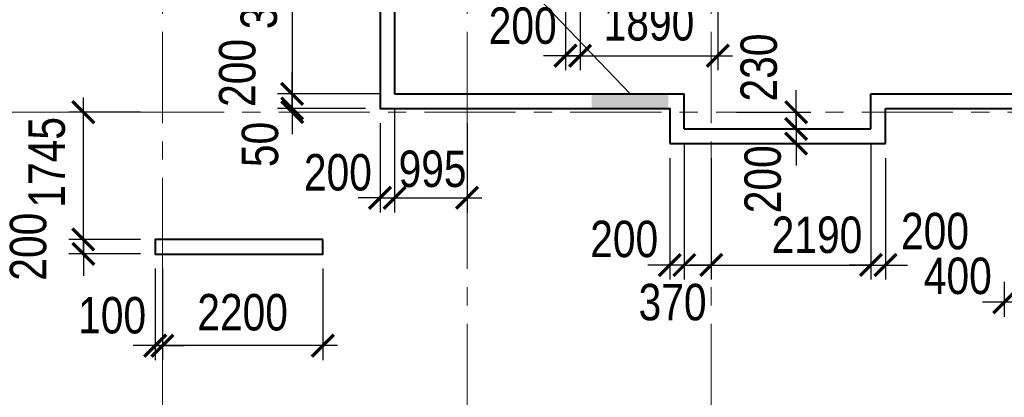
# Model space of a CAD drawing. Extents: x -8631841 to -8525813, y 4017860 to 4564755.
# Tile 31 of 112: x -8600970 to -8587462, y 4211770 to 4216948. Entities that reach past the tile are written whole.
import ezdxf

# ---------------------------------------------------------------- set-up
doc = ezdxf.new("R2010")
doc.units = 0
doc.header["$LTSCALE"] = 1000
doc.header["$MEASUREMENT"] = 0
doc.linetypes.add('CENTER', pattern=[2, 1.25, -0.25, 0.25, -0.25])
for name, color, linetype, lineweight in [('CК-400-Т(двери)', 7, 'Continuous', 20), ('СК-040-С(тены)', 12, 'Continuous', 40), ('СК-043-С-ПИЛОНЫ', 5, 'Continuous', 40), ('СК-100-О(си)', 7, 'CENTER', 15), ('СК-300-Р(азмеры)', 7, 'Continuous', 20), ('СК-343-Р-КОЛОННЫ', 7, 'Continuous', 13), ('СК-600-Ш(триховка', 7, 'Continuous', 15)]:
    doc.layers.add(name, color=color, linetype=linetype, lineweight=lineweight)
doc.styles.add('RUSS', font='arial.ttf', dxfattribs={"width": 0.8})
doc.dimstyles.new('100-200', dxfattribs={"dimscale": 0, "dimtxt": 500, "dimasz": 300, "dimexe": 200, "dimexo": 200, "dimgap": 200, "dimtad": 1, "dimdec": 0, "dimzin": 0, "dimdsep": 46, "dimtxsty": 'RUSS', "dimblk": 'ARCHTICK', "dimcen": 0.096, "dimdle": 200, "dimclrd": 7, "dimclre": 7, "dimclrt": 256, "dimadec": 0, "dimazin": 0, "dimtfac": 1, "dimtdec": 0, "dimtmove": 2, "dimatfit": 3, "dimldrblk": 'OBLIQUE', "dimfxl": 1, "dimtolj": 1, "dimtzin": 0, "dimarcsym": 0})

# ---------------------------------------------------------------- blocks, each defined once
blk = doc.blocks.new('оси')
at = {"layer": 'СК-100-О(си)'}
for p, q in [((-40280.2, 18534.9), (-40280.2, -7257.5)), ((-36100.2, 18534.9), (-36100.2, -7257.5)), ((-32750.1, 18534.9), (-32750.1, -7257.5)), ((-46685.3, 7435), (6554.2, 7435))]:
    blk.add_line(p, q, dxfattribs=at)
blk = doc.blocks.new('A$C858fb3ef')
at = {"layer": 'СК-300-Р(азмеры)'}
blk.add_blockref('оси', (0, 0), dxfattribs=at)
blk = doc.blocks.new('A$C573b34c5')
blk.add_blockref('A$C858fb3ef', (0, 0))
blk = doc.blocks.new('_ArchTick')
at = {"color": 0, "linetype": 'ByBlock', "const_width": 0.15}
blk.add_lwpolyline([(-0.5, -0.5), (0.5, 0.5)], dxfattribs=at)
blk = doc.blocks.new('*D750')
at = {"layer": 'Defpoints', "color": 0, "transparency": 16777216}
for p in [(-8599112, 4213935), (-8600097, 4213735), (-8599112, 4213735)]:
    blk.add_point(p, dxfattribs=at)
at = {"layer": 'СК-343-Р-КОЛОННЫ', "color": 7, "lineweight": -2, "transparency": 16777216}
for p, q in [((-8600097, 4213935), (-8600097, 4214235)), ((-8599312, 4213935), (-8600297, 4213935)), ((-8600097, 4213935), (-8600097, 4213735)), ((-8599312, 4213735), (-8600297, 4213735)), ((-8600097, 4213735), (-8600097, 4213435))]:
    blk.add_line(p, q, dxfattribs=at)
at = {"layer": 'СК-343-Р-КОЛОННЫ', "color": 7, "lineweight": -2, "transparency": 16777216, "xscale": 300, "yscale": 300, "zscale": 300}
for p, rotation in [((-8600097, 4213935), 270), ((-8600097, 4213735), 90)]:
    blk.add_blockref('_ArchTick', p, dxfattribs=dict(at, rotation=rotation))
at = {"layer": 'СК-343-Р-КОЛОННЫ', "transparency": 16777216, "insert": (-8600852, 4213835), "char_height": 500, "attachment_point": 5, "rotation": 90, "style": 'RUSS'}
blk.add_mtext('\\A1;200', dxfattribs=at)
blk = doc.blocks.new('_Oblique')
at = {"color": 0, "linetype": 'ByBlock', "lineweight": -2}
blk.add_line((-0.5, -0.5), (0.5, 0.5), dxfattribs=at)
blk = doc.blocks.new('*D751')
at = {"layer": 'Defpoints', "color": 0, "transparency": 16777216}
for p in [(-8600097, 4215680), (-8599112, 4215680), (-8599112, 4213935)]:
    blk.add_point(p, dxfattribs=at)
at = {"layer": 'СК-343-Р-КОЛОННЫ', "color": 7, "lineweight": -2, "transparency": 16777216}
for p, q in [((-8600097, 4213735), (-8600097, 4215880)), ((-8599312, 4215680), (-8600297, 4215680)), ((-8599312, 4213935), (-8600297, 4213935))]:
    blk.add_line(p, q, dxfattribs=at)
at = {"layer": 'СК-343-Р-КОЛОННЫ', "color": 7, "lineweight": -2, "transparency": 16777216, "xscale": 300, "yscale": 300, "zscale": 300}
for p, rotation in [((-8600097, 4215680), 90), ((-8600097, 4213935), 270)]:
    blk.add_blockref('_ArchTick', p, dxfattribs=dict(at, rotation=rotation))
at = {"layer": 'СК-343-Р-КОЛОННЫ', "transparency": 16777216, "insert": (-8600596, 4214992), "char_height": 500, "attachment_point": 5, "rotation": 90, "style": 'RUSS'}
blk.add_mtext('\\A1;1745', dxfattribs=at)
blk = doc.blocks.new('*D818')
at = {"layer": 'Defpoints', "color": 0, "transparency": 16777216}
for p in [(-8591392, 4217729), (-8591192, 4217529), (-8590033, 4217529)]:
    blk.add_point(p, dxfattribs=at)
at = {"layer": 'СК-343-Р-КОЛОННЫ', "color": 7, "lineweight": -2, "transparency": 16777216}
for p, q in [((-8590033, 4217729), (-8590033, 4218029)), ((-8591192, 4217729), (-8589833, 4217729)), ((-8590033, 4217729), (-8590033, 4217529)), ((-8590992, 4217529), (-8589833, 4217529)), ((-8590033, 4217529), (-8590033, 4217229))]:
    blk.add_line(p, q, dxfattribs=at)
at = {"layer": 'СК-343-Р-КОЛОННЫ', "color": 7, "lineweight": -2, "transparency": 16777216, "xscale": 300, "yscale": 300, "zscale": 300}
for p, rotation in [((-8590033, 4217729), 270), ((-8590033, 4217529), 90)]:
    blk.add_blockref('_ArchTick', p, dxfattribs=dict(at, rotation=rotation))
at = {"layer": 'СК-343-Р-КОЛОННЫ', "transparency": 16777216, "insert": (-8589358, 4217578), "char_height": 500, "attachment_point": 5, "rotation": 90, "style": 'RUSS'}
blk.add_mtext('\\A1;200', dxfattribs=at)
blk = doc.blocks.new('*D822')
at = {"layer": 'Defpoints', "color": 0, "transparency": 16777216}
for p in [(-8593282, 4217729), (-8591392, 4217729), (-8591392, 4216454)]:
    blk.add_point(p, dxfattribs=at)
at = {"layer": 'СК-343-Р-КОЛОННЫ', "color": 7, "lineweight": -2, "transparency": 16777216}
for p, q in [((-8593282, 4217529), (-8593282, 4216254)), ((-8591392, 4217529), (-8591392, 4216254)), ((-8593482, 4216454), (-8591192, 4216454))]:
    blk.add_line(p, q, dxfattribs=at)
at = {"layer": 'СК-343-Р-КОЛОННЫ', "color": 7, "lineweight": -2, "transparency": 16777216, "xscale": 300, "yscale": 300, "zscale": 300, "rotation": 180}
blk.add_blockref('_ArchTick', (-8593282, 4216454), dxfattribs=at)
at = {"layer": 'СК-343-Р-КОЛОННЫ', "color": 7, "lineweight": -2, "transparency": 16777216, "xscale": 300, "yscale": 300, "zscale": 300}
blk.add_blockref('_ArchTick', (-8591392, 4216454), dxfattribs=at)
at = {"layer": 'СК-343-Р-КОЛОННЫ', "transparency": 16777216, "insert": (-8592337, 4216909), "char_height": 500, "attachment_point": 5, "style": 'RUSS'}
blk.add_mtext('\\A1;1890', dxfattribs=at)
blk = doc.blocks.new('*D823')
at = {"layer": 'Defpoints', "color": 0, "transparency": 16777216}
for p in [(-8593282, 4217729), (-8593482, 4217529), (-8593482, 4216454)]:
    blk.add_point(p, dxfattribs=at)
at = {"layer": 'СК-343-Р-КОЛОННЫ', "color": 7, "lineweight": -2, "transparency": 16777216}
for p, q in [((-8593282, 4217529), (-8593282, 4216254)), ((-8593482, 4217329), (-8593482, 4216254)), ((-8593482, 4216454), (-8593782, 4216454)), ((-8593282, 4216454), (-8593482, 4216454)), ((-8593282, 4216454), (-8592982, 4216454))]:
    blk.add_line(p, q, dxfattribs=at)
at = {"layer": 'СК-343-Р-КОЛОННЫ', "color": 7, "lineweight": -2, "transparency": 16777216, "xscale": 300, "yscale": 300, "zscale": 300}
blk.add_blockref('_ArchTick', (-8593482, 4216454), dxfattribs=at)
at = {"layer": 'СК-343-Р-КОЛОННЫ', "color": 7, "lineweight": -2, "transparency": 16777216, "xscale": 300, "yscale": 300, "zscale": 300, "rotation": 180}
blk.add_blockref('_ArchTick', (-8593282, 4216454), dxfattribs=at)
at = {"layer": 'СК-343-Р-КОЛОННЫ', "transparency": 16777216, "insert": (-8594069, 4216863), "char_height": 500, "attachment_point": 5, "style": 'RUSS'}
blk.add_mtext('\\A1;200', dxfattribs=at)
blk = doc.blocks.new('*D824')
at = {"layer": 'Defpoints', "color": 0, "transparency": 16777216}
for p in [(-8595827, 4218949), (-8597232, 4215930), (-8595826, 4215930)]:
    blk.add_point(p, dxfattribs=at)
at = {"layer": 'СК-343-Р-КОЛОННЫ', "color": 7, "lineweight": -2, "transparency": 16777216}
for p, q in [((-8597232, 4219149), (-8597232, 4215730)), ((-8596027, 4218949), (-8597432, 4218949)), ((-8596026, 4215930), (-8597432, 4215930))]:
    blk.add_line(p, q, dxfattribs=at)
at = {"layer": 'СК-343-Р-КОЛОННЫ', "color": 7, "lineweight": -2, "transparency": 16777216, "xscale": 300, "yscale": 300, "zscale": 300}
for p, rotation in [((-8597232, 4218949), 90), ((-8597232, 4215930), 270)]:
    blk.add_blockref('_ArchTick', p, dxfattribs=dict(at, rotation=rotation))
at = {"layer": 'СК-343-Р-КОЛОННЫ', "transparency": 16777216, "insert": (-8597687, 4217440), "char_height": 500, "attachment_point": 5, "rotation": 90, "style": 'RUSS'}
blk.add_mtext('\\A1;3020', dxfattribs=at)
blk = doc.blocks.new('*D825')
at = {"layer": 'Defpoints', "color": 0, "transparency": 16777216}
for p in [(-8597232, 4215680), (-8597232, 4215680), (-8596027, 4215730)]:
    blk.add_point(p, dxfattribs=at)
at = {"layer": 'СК-343-Р-КОЛОННЫ', "color": 7, "lineweight": -2, "transparency": 16777216}
for p, q in [((-8597232, 4215730), (-8597232, 4216030)), ((-8596227, 4215730), (-8597432, 4215730)), ((-8597232, 4215730), (-8597232, 4215680)), ((-8597232, 4215680), (-8597232, 4215380))]:
    blk.add_line(p, q, dxfattribs=at)
at = {"layer": 'СК-343-Р-КОЛОННЫ', "color": 7, "lineweight": -2, "transparency": 16777216, "xscale": 300, "yscale": 300, "zscale": 300}
for p, rotation in [((-8597232, 4215730), 270), ((-8597232, 4215680), 90)]:
    blk.add_blockref('_ArchTick', p, dxfattribs=dict(at, rotation=rotation))
at = {"layer": 'СК-343-Р-КОЛОННЫ', "transparency": 16777216, "insert": (-8597671, 4215237), "char_height": 500, "attachment_point": 5, "rotation": 90, "style": 'RUSS'}
blk.add_mtext('\\A1;50', dxfattribs=at)
blk = doc.blocks.new('*D830')
at = {"layer": 'Defpoints', "color": 0, "transparency": 16777216}
for p in [(-8595827, 4215930), (-8597232, 4215730), (-8596027, 4215730)]:
    blk.add_point(p, dxfattribs=at)
at = {"layer": 'СК-343-Р-КОЛОННЫ', "color": 7, "lineweight": -2, "transparency": 16777216}
for p, q in [((-8597232, 4215930), (-8597232, 4216230)), ((-8596027, 4215930), (-8597432, 4215930)), ((-8597232, 4215930), (-8597232, 4215730)), ((-8596227, 4215730), (-8597432, 4215730)), ((-8597232, 4215730), (-8597232, 4215430))]:
    blk.add_line(p, q, dxfattribs=at)
at = {"layer": 'СК-343-Р-КОЛОННЫ', "color": 7, "lineweight": -2, "transparency": 16777216, "xscale": 300, "yscale": 300, "zscale": 300}
for p, rotation in [((-8597232, 4215930), 270), ((-8597232, 4215730), 90)]:
    blk.add_blockref('_ArchTick', p, dxfattribs=dict(at, rotation=rotation))
at = {"layer": 'СК-343-Р-КОЛОННЫ', "transparency": 16777216, "insert": (-8597983, 4216218), "char_height": 500, "attachment_point": 5, "rotation": 90, "style": 'RUSS'}
blk.add_mtext('\\A1;200', dxfattribs=at)
blk = doc.blocks.new('*D831')
at = {"layer": 'Defpoints', "color": 0, "transparency": 16777216}
for p in [(-8599012, 4213735), (-8596812, 4213735), (-8599012, 4212478)]:
    blk.add_point(p, dxfattribs=at)
at = {"layer": 'СК-343-Р-КОЛОННЫ', "color": 7, "lineweight": -2, "transparency": 16777216}
for p, q in [((-8599012, 4213535), (-8599012, 4212278)), ((-8596812, 4213535), (-8596812, 4212278)), ((-8596612, 4212478), (-8599212, 4212478))]:
    blk.add_line(p, q, dxfattribs=at)
at = {"layer": 'СК-343-Р-КОЛОННЫ', "color": 7, "lineweight": -2, "transparency": 16777216, "xscale": 300, "yscale": 300, "zscale": 300, "rotation": 180}
blk.add_blockref('_ArchTick', (-8599012, 4212478), dxfattribs=at)
at = {"layer": 'СК-343-Р-КОЛОННЫ', "color": 7, "lineweight": -2, "transparency": 16777216, "xscale": 300, "yscale": 300, "zscale": 300}
blk.add_blockref('_ArchTick', (-8596812, 4212478), dxfattribs=at)
at = {"layer": 'СК-343-Р-КОЛОННЫ', "transparency": 16777216, "insert": (-8597912, 4212933), "char_height": 500, "attachment_point": 5, "style": 'RUSS'}
blk.add_mtext('\\A1;2200', dxfattribs=at)
blk = doc.blocks.new('*D832')
at = {"layer": 'Defpoints', "color": 0, "transparency": 16777216}
for p in [(-8599112, 4213735), (-8599012, 4213735), (-8599012, 4212478)]:
    blk.add_point(p, dxfattribs=at)
at = {"layer": 'СК-343-Р-КОЛОННЫ', "color": 7, "lineweight": -2, "transparency": 16777216}
for p, q in [((-8599112, 4213535), (-8599112, 4212278)), ((-8599012, 4213535), (-8599012, 4212278)), ((-8599112, 4212478), (-8599412, 4212478)), ((-8599112, 4212478), (-8599012, 4212478)), ((-8599012, 4212478), (-8598712, 4212478))]:
    blk.add_line(p, q, dxfattribs=at)
at = {"layer": 'СК-343-Р-КОЛОННЫ', "color": 7, "lineweight": -2, "transparency": 16777216, "xscale": 300, "yscale": 300, "zscale": 300}
blk.add_blockref('_ArchTick', (-8599112, 4212478), dxfattribs=at)
at = {"layer": 'СК-343-Р-КОЛОННЫ', "color": 7, "lineweight": -2, "transparency": 16777216, "xscale": 300, "yscale": 300, "zscale": 300, "rotation": 180}
blk.add_blockref('_ArchTick', (-8599012, 4212478), dxfattribs=at)
at = {"layer": 'СК-343-Р-КОЛОННЫ', "transparency": 16777216, "insert": (-8599702, 4212892), "char_height": 500, "attachment_point": 5, "style": 'RUSS'}
blk.add_mtext('\\A1;100', dxfattribs=at)
blk = doc.blocks.new('*D849')
at = {"layer": 'Defpoints', "color": 0, "transparency": 16777216}
for p in [(-8589292, 4215450), (-8589092, 4215250), (-8589092, 4213584)]:
    blk.add_point(p, dxfattribs=at)
at = {"layer": 'СК-343-Р-КОЛОННЫ', "color": 7, "lineweight": -2, "transparency": 16777216}
for p, q in [((-8589292, 4215250), (-8589292, 4213384)), ((-8589092, 4215050), (-8589092, 4213384)), ((-8589292, 4213584), (-8589592, 4213584)), ((-8589292, 4213584), (-8589092, 4213584)), ((-8589092, 4213584), (-8588792, 4213584))]:
    blk.add_line(p, q, dxfattribs=at)
at = {"layer": 'СК-343-Р-КОЛОННЫ', "color": 7, "lineweight": -2, "transparency": 16777216, "xscale": 300, "yscale": 300, "zscale": 300}
blk.add_blockref('_ArchTick', (-8589292, 4213584), dxfattribs=at)
at = {"layer": 'СК-343-Р-КОЛОННЫ', "color": 7, "lineweight": -2, "transparency": 16777216, "xscale": 300, "yscale": 300, "zscale": 300, "rotation": 180}
blk.add_blockref('_ArchTick', (-8589092, 4213584), dxfattribs=at)
at = {"layer": 'СК-343-Р-КОЛОННЫ', "transparency": 16777216, "insert": (-8588413, 4214046), "char_height": 500, "attachment_point": 5, "style": 'RUSS'}
blk.add_mtext('\\A1;200', dxfattribs=at)
blk = doc.blocks.new('*D850')
at = {"layer": 'Defpoints', "color": 0, "transparency": 16777216}
for p in [(-8589292, 4215450), (-8591482, 4215250), (-8589292, 4213584)]:
    blk.add_point(p, dxfattribs=at)
at = {"layer": 'СК-343-Р-КОЛОННЫ', "color": 7, "lineweight": -2, "transparency": 16777216}
for p, q in [((-8589292, 4215250), (-8589292, 4213384)), ((-8591482, 4215050), (-8591482, 4213384)), ((-8591482, 4213584), (-8591782, 4213584)), ((-8591482, 4213584), (-8589292, 4213584)), ((-8589292, 4213584), (-8588992, 4213584))]:
    blk.add_line(p, q, dxfattribs=at)
at = {"layer": 'СК-343-Р-КОЛОННЫ', "color": 7, "lineweight": -2, "transparency": 16777216, "xscale": 300, "yscale": 300, "zscale": 300}
blk.add_blockref('_ArchTick', (-8591482, 4213584), dxfattribs=at)
at = {"layer": 'СК-343-Р-КОЛОННЫ', "color": 7, "lineweight": -2, "transparency": 16777216, "xscale": 300, "yscale": 300, "zscale": 300, "rotation": 180}
blk.add_blockref('_ArchTick', (-8589292, 4213584), dxfattribs=at)
at = {"layer": 'СК-343-Р-КОЛОННЫ', "transparency": 16777216, "insert": (-8590032, 4213995), "char_height": 500, "attachment_point": 5, "style": 'RUSS'}
blk.add_mtext('\\A1;2190', dxfattribs=at)
blk = doc.blocks.new('*D851')
at = {"layer": 'Defpoints', "color": 0, "transparency": 16777216}
for p in [(-8591852, 4215450), (-8591482, 4215250), (-8591482, 4213584)]:
    blk.add_point(p, dxfattribs=at)
at = {"layer": 'СК-343-Р-КОЛОННЫ', "color": 7, "lineweight": -2, "transparency": 16777216}
for p, q in [((-8591852, 4215250), (-8591852, 4213384)), ((-8591482, 4215050), (-8591482, 4213384)), ((-8591852, 4213584), (-8592152, 4213584)), ((-8591852, 4213584), (-8591482, 4213584)), ((-8591482, 4213584), (-8591182, 4213584))]:
    blk.add_line(p, q, dxfattribs=at)
at = {"layer": 'СК-343-Р-КОЛОННЫ', "color": 7, "lineweight": -2, "transparency": 16777216, "xscale": 300, "yscale": 300, "zscale": 300}
blk.add_blockref('_ArchTick', (-8591852, 4213584), dxfattribs=at)
at = {"layer": 'СК-343-Р-КОЛОННЫ', "color": 7, "lineweight": -2, "transparency": 16777216, "xscale": 300, "yscale": 300, "zscale": 300, "rotation": 180}
blk.add_blockref('_ArchTick', (-8591482, 4213584), dxfattribs=at)
at = {"layer": 'СК-343-Р-КОЛОННЫ', "transparency": 16777216, "insert": (-8592013, 4213072), "char_height": 500, "attachment_point": 5, "style": 'RUSS'}
blk.add_mtext('\\A1;370', dxfattribs=at)
blk = doc.blocks.new('*D852')
at = {"layer": 'Defpoints', "color": 0, "transparency": 16777216}
for p in [(-8591852, 4215450), (-8592052, 4215250), (-8592052, 4213584)]:
    blk.add_point(p, dxfattribs=at)
at = {"layer": 'СК-343-Р-КОЛОННЫ', "color": 7, "lineweight": -2, "transparency": 16777216}
for p, q in [((-8591852, 4215250), (-8591852, 4213384)), ((-8592052, 4215050), (-8592052, 4213384)), ((-8592052, 4213584), (-8592352, 4213584)), ((-8591852, 4213584), (-8592052, 4213584)), ((-8591852, 4213584), (-8591552, 4213584))]:
    blk.add_line(p, q, dxfattribs=at)
at = {"layer": 'СК-343-Р-КОЛОННЫ', "color": 7, "lineweight": -2, "transparency": 16777216, "xscale": 300, "yscale": 300, "zscale": 300}
blk.add_blockref('_ArchTick', (-8592052, 4213584), dxfattribs=at)
at = {"layer": 'СК-343-Р-КОЛОННЫ', "color": 7, "lineweight": -2, "transparency": 16777216, "xscale": 300, "yscale": 300, "zscale": 300, "rotation": 180}
blk.add_blockref('_ArchTick', (-8591852, 4213584), dxfattribs=at)
at = {"layer": 'СК-343-Р-КОЛОННЫ', "transparency": 16777216, "insert": (-8592677, 4213938), "char_height": 500, "attachment_point": 5, "style": 'RUSS'}
blk.add_mtext('\\A1;200', dxfattribs=at)
blk = doc.blocks.new('*D860')
at = {"layer": 'Defpoints', "color": 0, "transparency": 16777216}
for p in [(-8591337, 4215680), (-8591337, 4215450), (-8590318, 4215450)]:
    blk.add_point(p, dxfattribs=at)
at = {"layer": 'СК-343-Р-КОЛОННЫ', "color": 7, "lineweight": -2, "transparency": 16777216}
for p, q in [((-8590318, 4215680), (-8590318, 4215980)), ((-8591137, 4215680), (-8590118, 4215680)), ((-8590318, 4215680), (-8590318, 4215450)), ((-8591137, 4215450), (-8590118, 4215450)), ((-8590318, 4215450), (-8590318, 4215150))]:
    blk.add_line(p, q, dxfattribs=at)
at = {"layer": 'СК-343-Р-КОЛОННЫ', "color": 7, "lineweight": -2, "transparency": 16777216, "xscale": 300, "yscale": 300, "zscale": 300}
for p, rotation in [((-8590318, 4215680), 270), ((-8590318, 4215450), 90)]:
    blk.add_blockref('_ArchTick', p, dxfattribs=dict(at, rotation=rotation))
at = {"layer": 'СК-343-Р-КОЛОННЫ', "transparency": 16777216, "insert": (-8590828, 4216292), "char_height": 500, "attachment_point": 5, "rotation": 90, "style": 'RUSS'}
blk.add_mtext('\\A1;230', dxfattribs=at)
blk = doc.blocks.new('*D861')
at = {"layer": 'Defpoints', "color": 0, "transparency": 16777216}
for p in [(-8591338, 4215450), (-8591338, 4215250), (-8590319, 4215250)]:
    blk.add_point(p, dxfattribs=at)
at = {"layer": 'СК-343-Р-КОЛОННЫ', "color": 7, "lineweight": -2, "transparency": 16777216}
for p, q in [((-8590319, 4215450), (-8590319, 4215750)), ((-8591138, 4215450), (-8590119, 4215450)), ((-8590319, 4215450), (-8590319, 4215250)), ((-8591138, 4215250), (-8590119, 4215250)), ((-8590319, 4215250), (-8590319, 4214950))]:
    blk.add_line(p, q, dxfattribs=at)
at = {"layer": 'СК-343-Р-КОЛОННЫ', "color": 7, "lineweight": -2, "transparency": 16777216, "xscale": 300, "yscale": 300, "zscale": 300}
for p, rotation in [((-8590319, 4215450), 270), ((-8590319, 4215250), 90)]:
    blk.add_blockref('_ArchTick', p, dxfattribs=dict(at, rotation=rotation))
at = {"layer": 'СК-343-Р-КОЛОННЫ', "transparency": 16777216, "insert": (-8590774, 4214760), "char_height": 500, "attachment_point": 5, "rotation": 90, "style": 'RUSS'}
blk.add_mtext('\\A1;200', dxfattribs=at)
blk = doc.blocks.new('19')
at = {"layer": 'СК-040-С(тены)'}
for p, q in [((6825, 10705), (6825, 7685)), ((6826, 7685), (10800, 7685)), ((10800, 7205), (10800, 7685)), ((13360, 7205), (13360, 7685)), ((13360, 7685), (16650, 7685)), ((13560, 7005), (13560, 7485)), ((13560, 7485), (16450, 7485)), ((10800, 7205), (13360, 7205)), ((10600, 7005), (13560, 7005))]:
    blk.add_line(p, q, dxfattribs=at)
blk.add_lwpolyline([(6740, 15241), (6740, 13185), (7160, 13185), (7160, 10905), (6775, 10905), (6775, 10905), (6625, 10905), (6625, 7485), (10600, 7485), (10600, 7005)], dxfattribs=at)
at = {"layer": 'СК-043-С-ПИЛОНЫ'}
blk.add_lwpolyline([(5840, 5690), (3540, 5690), (3540, 5490), (5840, 5490), (5840, 5690)], dxfattribs=at)
at = {"layer": 'СК-600-Ш(триховка', "color": 7}
blk.add_solid([(9530, 7685), (9530, 7485), (10580, 7685), (10580, 7485)], dxfattribs=at)
blk = doc.blocks.new('*D1076')
at = {"layer": 'Defpoints', "color": 0, "transparency": 16777216}
for p in [(-8595827, 4215930), (-8596027, 4215730), (-8595827, 4214505)]:
    blk.add_point(p, dxfattribs=at)
at = {"layer": 'СК-343-Р-КОЛОННЫ', "color": 7, "lineweight": -2, "transparency": 16777216}
for p, q in [((-8595827, 4215730), (-8595827, 4214305)), ((-8596027, 4215530), (-8596027, 4214305)), ((-8596027, 4214505), (-8596327, 4214505)), ((-8596027, 4214505), (-8595827, 4214505)), ((-8595827, 4214505), (-8595527, 4214505))]:
    blk.add_line(p, q, dxfattribs=at)
at = {"layer": 'СК-343-Р-КОЛОННЫ', "color": 7, "lineweight": -2, "transparency": 16777216, "xscale": 300, "yscale": 300, "zscale": 300}
blk.add_blockref('_ArchTick', (-8596027, 4214505), dxfattribs=at)
at = {"layer": 'СК-343-Р-КОЛОННЫ', "color": 7, "lineweight": -2, "transparency": 16777216, "xscale": 300, "yscale": 300, "zscale": 300, "rotation": 180}
blk.add_blockref('_ArchTick', (-8595827, 4214505), dxfattribs=at)
at = {"layer": 'СК-343-Р-КОЛОННЫ', "transparency": 16777216, "insert": (-8596605, 4214852), "char_height": 500, "attachment_point": 5, "style": 'RUSS'}
blk.add_mtext('\\A1;200', dxfattribs=at)
blk = doc.blocks.new('*D1069')
at = {"layer": 'Defpoints', "color": 0, "transparency": 16777216}
for p in [(-8595827, 4215930), (-8594832, 4215730), (-8594832, 4214505)]:
    blk.add_point(p, dxfattribs=at)
at = {"layer": 'СК-343-Р-КОЛОННЫ', "color": 7, "lineweight": -2, "transparency": 16777216}
for p, q in [((-8595827, 4215730), (-8595827, 4214305)), ((-8594832, 4215530), (-8594832, 4214305)), ((-8596027, 4214505), (-8594632, 4214505))]:
    blk.add_line(p, q, dxfattribs=at)
at = {"layer": 'СК-343-Р-КОЛОННЫ', "color": 7, "lineweight": -2, "transparency": 16777216, "xscale": 300, "yscale": 300, "zscale": 300, "rotation": 180}
blk.add_blockref('_ArchTick', (-8595827, 4214505), dxfattribs=at)
at = {"layer": 'СК-343-Р-КОЛОННЫ', "color": 7, "lineweight": -2, "transparency": 16777216, "xscale": 300, "yscale": 300, "zscale": 300}
blk.add_blockref('_ArchTick', (-8594832, 4214505), dxfattribs=at)
at = {"layer": 'СК-343-Р-КОЛОННЫ', "transparency": 16777216, "insert": (-8595306, 4214900), "char_height": 500, "attachment_point": 5, "style": 'RUSS'}
blk.add_mtext('\\A1;995', dxfattribs=at)
blk = doc.blocks.new('*D1072')
at = {"layer": 'Defpoints', "color": 0, "transparency": 16777216}
for p in [(-8587062, 4214230), (-8587462, 4213554), (-8587462, 4213073)]:
    blk.add_point(p, dxfattribs=at)
at = {"layer": 'СК-343-Р-КОЛОННЫ', "color": 7, "lineweight": -2, "transparency": 16777216}
for p, q in [((-8587062, 4214030), (-8587062, 4212873)), ((-8587462, 4213354), (-8587462, 4212873)), ((-8587462, 4213073), (-8587762, 4213073)), ((-8587062, 4213073), (-8587462, 4213073)), ((-8587062, 4213073), (-8586762, 4213073))]:
    blk.add_line(p, q, dxfattribs=at)
at = {"layer": 'СК-343-Р-КОЛОННЫ', "color": 7, "lineweight": -2, "transparency": 16777216, "xscale": 300, "yscale": 300, "zscale": 300}
blk.add_blockref('_ArchTick', (-8587462, 4213073), dxfattribs=at)
at = {"layer": 'СК-343-Р-КОЛОННЫ', "color": 7, "lineweight": -2, "transparency": 16777216, "xscale": 300, "yscale": 300, "zscale": 300, "rotation": 180}
blk.add_blockref('_ArchTick', (-8587062, 4213073), dxfattribs=at)
at = {"layer": 'СК-343-Р-КОЛОННЫ', "transparency": 16777216, "insert": (-8588100, 4213432), "char_height": 500, "attachment_point": 5, "style": 'RUSS'}
blk.add_mtext('\\A1;400', dxfattribs=at)

msp = doc.modelspace()

# ---------------------------------------------------------------- linework, layer by layer
at = {"layer": 'CК-400-Т(двери)'}
msp.add_line((-8597477.5, 4221051), (-8592597.1, 4215929.9), dxfattribs=at)

# ---------------------------------------------------------------- block references
at = {"layer": 'СК-300-Р(азмеры)'}
msp.add_blockref('A$C573b34c5', (-8558731.8, 4208244.6), dxfattribs=at)
at = {"layer": 'СК-343-Р-КОЛОННЫ'}
msp.add_blockref('19', (-8602652.1, 4208244.6), dxfattribs=at)

# ---------------------------------------------------------------- dimensions: what is measured, and where the dimension line sits
for base, p1, p2, picture, middle in [((-8597231.5, 4215929.9), (-8595827.3, 4218949.5), (-8595825.7, 4215929.9), '*D824', (-8597687, 4217439.7)), ((-8600096.7, 4213734.6), (-8599112.2, 4213934.6), (-8599112.2, 4213734.6), '*D750', (-8600852, 4213834.6))]:
    dim = msp.add_linear_dim(base=base, p1=p1, p2=p2, angle=90, dimstyle='100-200', override={"dimscale": 1}, dxfattribs=at)
    dim.commit()
    dim.dimension.update_dxf_attribs({"geometry": picture, "text_midpoint": middle})
for base, p1, p2, picture, middle in [((-8590033.1, 4217529.3), (-8591391.8, 4217729.3), (-8591191.8, 4217529.3), '*D818', (-8589358.3, 4217577.9)), ((-8597231.5, 4215729.9), (-8595827.3, 4215929.9), (-8596027.3, 4215729.9), '*D830', (-8597983.1, 4216218.4)), ((-8590318.3, 4215450), (-8591337.4, 4215679.6), (-8591337.4, 4215450), '*D860', (-8590827.8, 4216291.5)), ((-8597231.5, 4215679.6), (-8596027.3, 4215729.9), (-8597231.5, 4215679.6), '*D825', (-8597671.3, 4215237)), ((-8600097.1, 4215679.6), (-8599112.2, 4213934.6), (-8599112.2, 4215679.6), '*D751', (-8600596.4, 4214991.8)), ((-8590319.1, 4215250), (-8591338.2, 4215450), (-8591338.2, 4215250), '*D861', (-8590774.2, 4214759.9))]:
    dim = msp.add_linear_dim(base=base, p1=p1, p2=p2, angle=90, dimstyle='100-200', override={"dimscale": 1}, dxfattribs=at)
    dim.commit()
    dim.dimension.update_dxf_attribs({"geometry": picture, "text_midpoint": middle, "dimtype": 160})
for base, p1, p2, picture, middle in [((-8593482.1, 4216454), (-8593282.1, 4217729.3), (-8593482.1, 4217529.3), '*D823', (-8594069.3, 4216862.8)), ((-8595827.3, 4214505.3), (-8596027.3, 4215729.9), (-8595827.3, 4215929.9), '*D1076', (-8596605.5, 4214852.4)), ((-8594832.1, 4214505.3), (-8595827.3, 4215929.9), (-8594832.1, 4215729.9), '*D1069', (-8595306.1, 4214900.3)), ((-8592052.1, 4213584.4), (-8591852.1, 4215449.9), (-8592052.1, 4215249.9), '*D852', (-8592677.2, 4213937.5)), ((-8591482, 4213584), (-8591852.1, 4215449.9), (-8591482, 4215249.9), '*D851', (-8592012.7, 4213071.7)), ((-8589292.1, 4213584), (-8591482, 4215249.9), (-8589292.1, 4215449.9), '*D850', (-8590031.6, 4213995)), ((-8589092.1, 4213584), (-8589292.1, 4215449.9), (-8589092.1, 4215249.9), '*D849', (-8588413.3, 4214045.5)), ((-8587461.7, 4213073.5), (-8587062, 4214229.8), (-8587461.7, 4213553.5), '*D1072', (-8588100.4, 4213432)), ((-8599012.1, 4212478), (-8599112.2, 4213734.6), (-8599012.1, 4213734.6), '*D832', (-8599701.7, 4212892.4))]:
    dim = msp.add_linear_dim(base=base, p1=p1, p2=p2, dimstyle='100-200', override={"dimscale": 1}, dxfattribs=at)
    dim.commit()
    dim.dimension.update_dxf_attribs({"geometry": picture, "text_midpoint": middle, "dimtype": 160})
for base, p1, p2, picture, middle in [((-8591391.8, 4216454), (-8593282.1, 4217729.3), (-8591391.8, 4217729.3), '*D822', (-8592337, 4216909.3)), ((-8599012.1, 4212478), (-8596812.1, 4213734.6), (-8599012.1, 4213734.6), '*D831', (-8597912.1, 4212933.3))]:
    dim = msp.add_linear_dim(base=base, p1=p1, p2=p2, dimstyle='100-200', override={"dimscale": 1}, dxfattribs=at)
    dim.commit()
    dim.dimension.update_dxf_attribs({"geometry": picture, "text_midpoint": middle})

doc.saveas('drawing.dxf')
